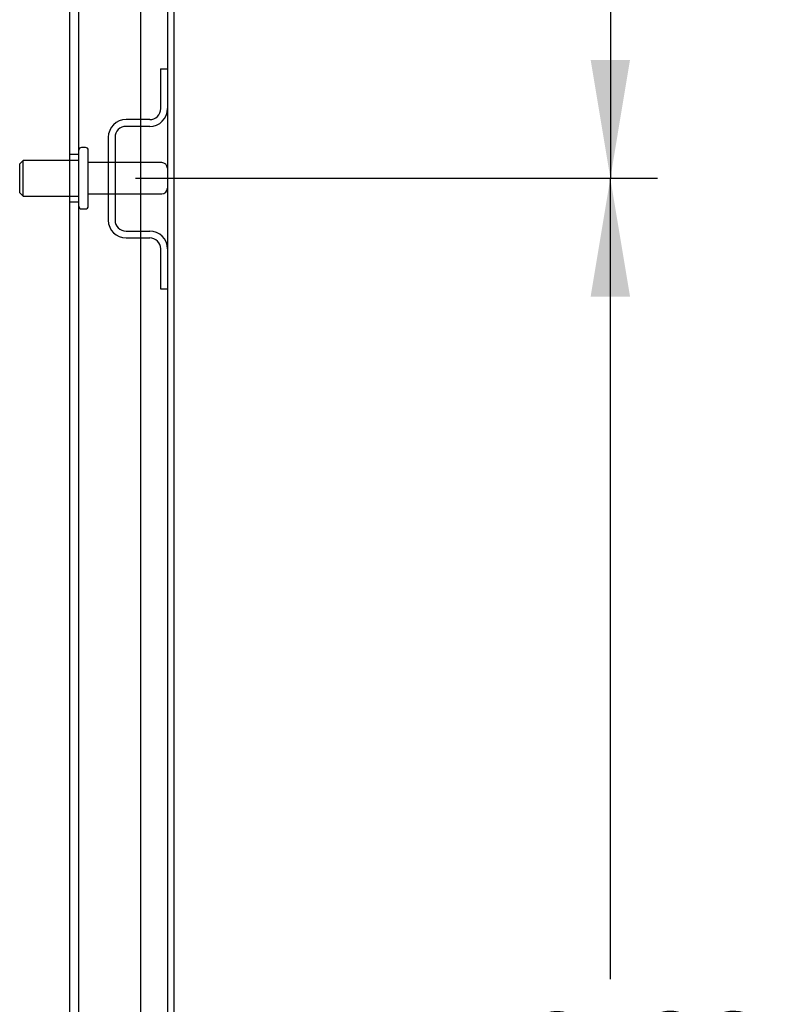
# Model space of a CAD drawing. Header units: inches. Extents: x 1 to 240, y -1 to 159.
# Tile 71 of 108: x 125 to 133, y 75 to 85. Entities that reach past the tile are written whole.
import ezdxf
from ezdxf.enums import TextEntityAlignment as Align
from ezdxf.lldxf.tags import DXFTag

# ---------------------------------------------------------------- set-up
doc = ezdxf.new("R2010")
doc.units = ezdxf.units.IN
doc.header["$MEASUREMENT"] = 0
for name, color, linetype in [('COM40682', 7, 'Continuous'), ('COM43544', 7, 'Continuous'), ('COM43576', 7, 'Continuous'), ('COM55702-11', 7, 'Continuous'), ('Default', 7, 'Continuous'), ('STD26094', 7, 'Continuous')]:
    doc.layers.add(name, color=color, linetype=linetype)
doc.styles.add('SEACAD_Times_New_Roman', font='times.ttf')
tags = doc.linetypes.add('HIDDEN2', pattern=[0.1875, 0.125, -0.0625]).pattern_tags.tags
tags[6:7] = [DXFTag(74, 4), DXFTag(75, 0), DXFTag(340, '0'), DXFTag(46, 0.0), DXFTag(50, 0.0), DXFTag(44, 0.0), DXFTag(45, 0.0)]
tags[4:5] = [DXFTag(74, 4), DXFTag(75, 0), DXFTag(340, '0'), DXFTag(46, 0.0), DXFTag(50, 0.0), DXFTag(44, 0.0), DXFTag(45, 0.0)]
doc.dimstyles.new('HAMMOND_(STH_-_240x160)', dxfattribs={"dimtxt": 1, "dimasz": 1.25, "dimexe": 0.5, "dimexo": 0.5, "dimgap": 0.25, "dimtad": 0, "dimtih": 1, "dimtoh": 1, "dimzin": 0, "dimdsep": 46, "dimtxsty": 'SEACAD_Times_New_Roman', "dimblk1": '_SE_FILLED', "dimblk2": '_SE_FILLED', "dimsah": 1, "dimcen": 0.5, "dimadec": 0, "dimazin": 0, "dimtfac": 0.8, "dimtofl": 0, "dimtmove": 0, "dimatfit": 3, "dimfxl": 1, "dimtolj": 1, "dimtzin": 0, "dimarcsym": 0})

# ---------------------------------------------------------------- blocks, each defined once
blk = doc.blocks.new('SE3')
at = {"layer": 'COM40682', "color": 7, "linetype": 'HIDDEN2'}
for p, q in [((125.619, 65.2), (125.619, 101.697)), ((125.714, 65.2), (125.714, 101.697)), ((126.369, 65.45), (126.369, 101.447)), ((125.714, 83.699), (125.619, 83.699)), ((125.619, 83.199), (125.714, 83.199))]:
    blk.add_line(p, q, dxfattribs=at)
at = {"layer": 'COM43544', "color": 7, "linetype": 'Continuous'}
blk.add_line((126.723, 62.557), (126.723, 104.341), dxfattribs=at)
at = {"layer": 'COM43576', "color": 7, "linetype": 'Continuous'}
blk.add_line((126.651, 104.377), (126.651, 62.521), dxfattribs=at)
at = {"layer": 'COM55702-11', "color": 7, "linetype": 'HIDDEN2'}
for p, q in [((126.579, 84.606), (126.579, 84.184)), ((126.579, 84.606), (126.651, 84.606)), ((126.464, 84.069), (126.214, 84.069)), ((126.464, 83.997), (126.214, 83.997)), ((126.026, 83.881), (126.026, 83.006)), ((126.098, 83.881), (126.098, 83.006)), ((126.214, 82.891), (126.464, 82.891)), ((126.214, 82.819), (126.464, 82.819)), ((126.579, 82.703), (126.579, 82.281)), ((126.579, 82.281), (126.651, 82.281))]:
    blk.add_line(p, q, dxfattribs=at)
for centre, radius, start, end in [((126.464, 84.184), 0.188, 270, 0), ((126.464, 84.184), 0.116, 270, 0), ((126.214, 83.881), 0.188, 90, 180), ((126.214, 83.881), 0.116, 90, 180), ((126.214, 83.006), 0.188, 180, 270), ((126.214, 83.006), 0.116, 180, 270), ((126.464, 82.703), 0.188, 0, 90), ((126.464, 82.703), 0.116, 0, 90)]:
    blk.add_arc(centre, radius, start, end, dxfattribs=at)
at = {"layer": 'STD26094', "color": 7, "linetype": 'HIDDEN2'}
for p, q in [((125.784, 83.774), (125.744, 83.774)), ((125.814, 83.154), (125.814, 83.744)), ((125.127, 83.636), (125.089, 83.599)), ((125.089, 83.599), (125.089, 83.299)), ((125.127, 83.261), (125.127, 83.636)), ((125.714, 83.636), (125.127, 83.636)), ((126.591, 83.614), (125.814, 83.614)), ((125.089, 83.299), (125.127, 83.261)), ((125.127, 83.261), (125.714, 83.261)), ((125.814, 83.284), (126.591, 83.284)), ((125.744, 83.124), (125.784, 83.124))]:
    blk.add_line(p, q, dxfattribs=at)
for centre, radius, start, end in [((125.744, 83.744), 0.03, 90, 180), ((125.784, 83.744), 0.03, 0, 90), ((126.591, 83.554), 0.06, 0, 90), ((126.591, 83.344), 0.06, 270, 0), ((125.744, 83.154), 0.03, 180, 270), ((125.784, 83.154), 0.03, 270, 0)]:
    blk.add_arc(centre, radius, start, end, dxfattribs=at)
blk = doc.blocks.new('DMBLK3292')
at = {"layer": 'Default', "linetype": 'Continuous'}
for points in [[(131.541, 82.199), (131.333, 83.449), (131.125, 82.199)], [(131.541, 66.074), (131.125, 66.074), (131.333, 64.824)]]:
    blk.add_hatch(color=7, dxfattribs=at).paths.add_polyline_path(points)
at = {"layer": 'Default', "color": 7, "linetype": 'Continuous'}
for p, q in [((126.314, 83.449), (131.833, 83.449)), ((131.333, 74.986), (131.333, 83.449)), ((131.333, 64.824), (131.333, 73.636)), ((126.314, 64.824), (131.833, 64.824))]:
    blk.add_line(p, q, dxfattribs=at)
at = {"layer": 'Default', "color": 7, "linetype": 'Continuous', "style": 'SEACAD_Times_New_Roman'}
blk.add_text('18.63', height=1, dxfattribs=at).set_placement((129.627, 74.636), align=Align.TOP_LEFT)
blk = doc.blocks.new('_SE_FILLED')
at = {"color": 0}
blk.add_line((0, 0), (-1, 0), dxfattribs=at)
blk.add_solid([(0, 0), (-1, -0.1665), (-1, 0.1665), (0, 0)], dxfattribs=at)
blk = doc.blocks.new('DMBLK3317')
at = {"layer": 'Default', "linetype": 'Continuous'}
for points in [[(131.541, 100.824), (131.333, 102.074), (131.125, 100.824)], [(131.541, 84.699), (131.125, 84.699), (131.333, 83.449)]]:
    blk.add_hatch(color=7, dxfattribs=at).paths.add_polyline_path(points)
at = {"layer": 'Default', "color": 7, "linetype": 'Continuous'}
for p, q in [((126.314, 102.074), (131.833, 102.074)), ((131.333, 102.074), (131.333, 93.611)), ((131.333, 92.261), (131.333, 83.449)), ((126.314, 83.449), (131.833, 83.449))]:
    blk.add_line(p, q, dxfattribs=at)
at = {"layer": 'Default', "color": 7, "linetype": 'Continuous', "style": 'SEACAD_Times_New_Roman'}
blk.add_text('18.63', height=1, dxfattribs=at).set_placement((129.627, 93.261), align=Align.TOP_LEFT)

msp = doc.modelspace()

# ---------------------------------------------------------------- block references
at = {"layer": 'Default'}
msp.add_blockref('SE3', (0, 0), dxfattribs=at)

# ---------------------------------------------------------------- dimensions: what is measured, and where the dimension line sits
at = {"layer": 'Default', "color": 7, "linetype": 'Continuous'}
for base, p1, angle, picture, middle in [((131.332860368, 102.073842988), (125.814362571, 102.073842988), 270, 'DMBLK3317', (131.332860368, 92.76134294)), ((131.332860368, 64.823842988), (125.814362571, 64.823842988), 90, 'DMBLK3292', (131.332860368, 74.136343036))]:
    dim = msp.add_linear_dim(base=base, p1=p1, p2=(125.814362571, 83.448842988), angle=angle, text='\\A1;<>', dimstyle='HAMMOND_(STH_-_240x160)', dxfattribs=at)
    dim.commit()
    dim.dimension.update_dxf_attribs({"geometry": picture, "text_midpoint": middle, "dimtype": 161})

doc.saveas('drawing.dxf')
